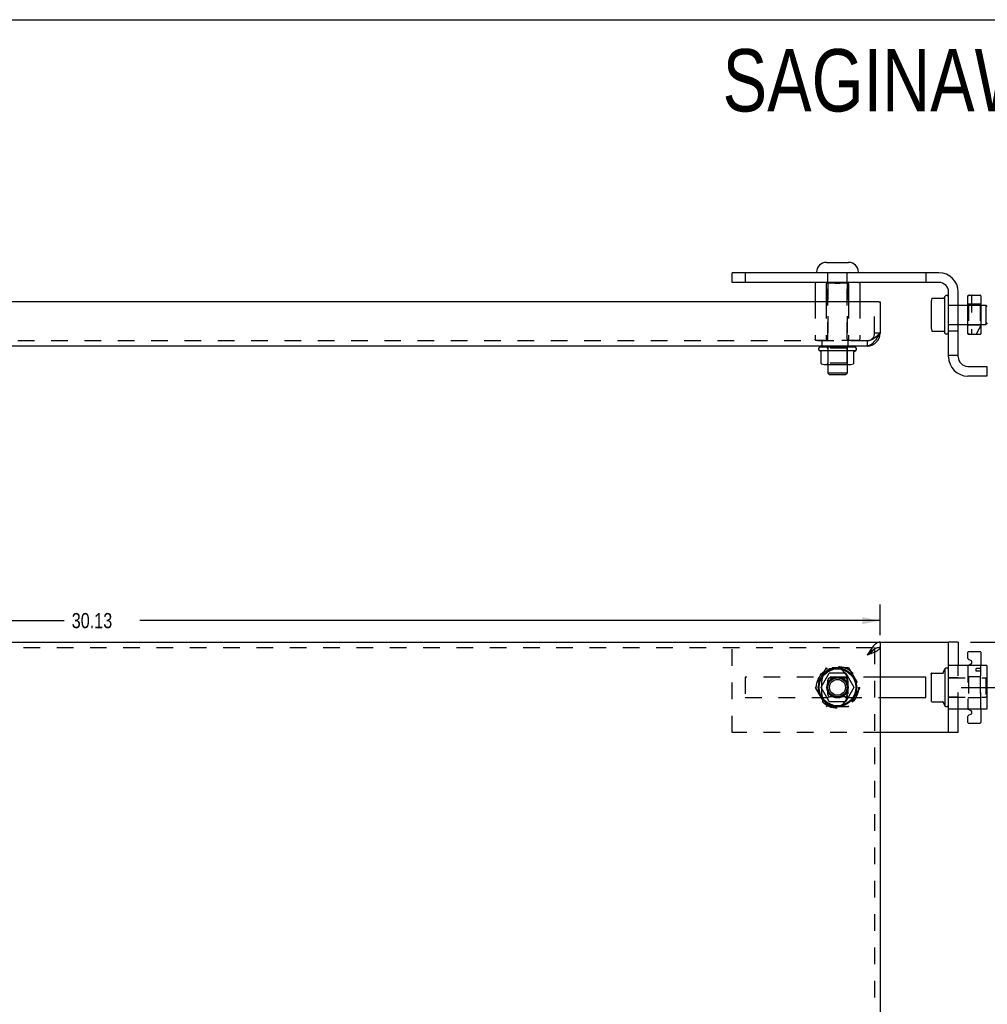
# Model space of a CAD drawing. Header units: inches. Extents: x 0 to 58.6, y -0.2 to 37.9.
# Tile 44 of 66: x 18.7 to 37.5, y 18.9 to 37.9. Entities that reach past the tile are written whole.
import ezdxf

# ---------------------------------------------------------------- set-up
doc = ezdxf.new("R2010")
doc.units = ezdxf.units.IN
doc.header["$LTSCALE"] = 3.224138
doc.header["$MEASUREMENT"] = 0
doc.linetypes.add('HIDDEN', pattern=[0.2, 0.1, -0.1])
doc.layers.get('0').update_dxf_attribs({"linetype": 'CONTINUOUS'})
doc.layers.add('DEFAULT_2', color=8, linetype='HIDDEN')
doc.layers.add('DIMENSIONS', color=7, linetype='CONTINUOUS')
doc.styles.get("Standard").update_dxf_attribs({"font": 'txt', "width": 0.8})
doc.dimstyles.new('DIMSTYLE_1', dxfattribs={"dimtxt": 0.293103, "dimasz": 0.344828, "dimexe": 0.18, "dimexo": 0.0625, "dimgap": 0.09, "dimtad": 0, "dimtih": 1, "dimtoh": 1, "dimzin": 4, "dimdsep": 46, "dimtxsty": 'Standard', "dimblk": '_FILLED', "dimblk1": '_FILLED', "dimblk2": '_FILLED', "dimcen": 0.09, "dimadec": 0, "dimazin": 0, "dimtfac": 1, "dimtofl": 0, "dimtmove": 0, "dimatfit": 3, "dimldrblk": '_FILLED', "dimfxl": 0, "dimtolj": 1, "dimtzin": 4, "dimarcsym": 0})

# ---------------------------------------------------------------- blocks, each defined once
blk = doc.blocks.new('_FILLED')
at = {"color": 0, "linetype": 'ByBlock'}
blk.add_solid([(0, 0), (-1, 0.2), (-1, -0.2)], dxfattribs=at)
blk = doc.blocks.new('*D')
at = {"layer": 'DIMENSIONS', "color": 2, "linetype": 'CONTINUOUS'}
for p, q in [((3.935, 33.105), (1.735, 33.105)), ((2.046, 33.105), (2.046, 30.802)), ((5.505, 31.616), (7.888, 31.616)), ((7.578, 31.616), (7.578, 30.126)), ((2.046, 27.605), (2.046, 29.776)), ((7.578, 27.605), (7.578, 29.1)), ((3.998, 27.605), (1.735, 27.605)), ((4.963, 27.605), (7.888, 27.605)), ((5.263, 25.881), (5.263, 26.614)), ((35.388, 26.024), (35.388, 26.614)), ((5.263, 26.303), (19.593, 26.303)), ((35.388, 26.303), (21.059, 26.303)), ((37.14, 25.887), (39.508, 25.887)), ((39.198, 25.887), (39.198, 14.807)), ((36.957, 25.012), (38.281, 25.012)), ((37.971, 25.012), (37.971, 16.343)), ((37.971, 4.762), (37.971, 14.877)), ((39.198, 3.887), (39.198, 14.221)), ((36.957, 4.762), (38.281, 4.762)), ((37.194, 3.887), (39.508, 3.887))]:
    blk.add_line(p, q, dxfattribs=at)
at = {"layer": 'DIMENSIONS', "color": 2, "linetype": 'CONTINUOUS', "xscale": 0.3448275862, "yscale": 0.3448275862, "zscale": 0.3448275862}
for p, rotation in [((2.046, 33.105), 90), ((7.578, 31.616), 90), ((2.046, 27.605), 270), ((7.578, 27.605), 270), ((5.263, 26.303), 180), ((39.198, 25.887), 90), ((37.971, 25.012), 90), ((37.971, 4.762), 270), ((39.198, 3.887), 270)]:
    blk.add_blockref('_FILLED', p, dxfattribs=dict(at, rotation=rotation))
blk.add_blockref('_FILLED', (35.388, 26.303), dxfattribs=at)
at = {"layer": 'DIMENSIONS', "color": 2, "linetype": 'CONTINUOUS', "width": 0.8}
for s, p in [('5.50', (1.577, 30.363)), ('REF.', (1.577, 29.923)), ('4.01', (7.109, 29.687)), ('REF.', (7.109, 29.247)), ('30.13', (19.74, 26.157)), ('20.25', (37.385, 15.903)), ('REF.', (37.502, 15.463)), ('TYP.', (37.502, 15.024)), ('22.00', (38.612, 14.367))]:
    blk.add_text(s, height=0.2931, dxfattribs=at).set_placement(p)

msp = doc.modelspace()

# ---------------------------------------------------------------- linework, layer by layer
at = {"color": 7, "linetype": 'CONTINUOUS'}
for p, q in [((0, 37.931), (58.621, 37.931)), ((34.349, 33.235), (34.781, 33.235)), ((36.528, 33.035), (32.527, 33.035)), ((32.527, 32.848), (32.527, 33.035)), ((34.159, 33.035), (34.159, 33.045)), ((34.971, 33.035), (34.971, 33.045)), ((34.132, 32.823), (34.132, 32.47)), ((34.348, 32.823), (34.348, 32.47)), ((34.781, 32.823), (34.781, 32.47)), ((34.998, 32.823), (34.998, 32.47)), ((36.902, 31.409), (36.902, 32.661)), ((37.09, 31.855), (37.09, 32.59)), ((37.1, 32.6), (37.33, 32.6)), ((37.34, 32.59), (37.34, 31.855)), ((35.368, 32.47), (35.388, 32.47)), ((36.379, 32.478), (36.379, 31.967)), ((36.399, 32.541), (36.401, 32.541)), ((36.401, 32.541), (36.619, 32.541)), ((36.628, 32.546), (36.645, 32.578)), ((36.645, 31.866), (36.645, 32.578)), ((36.902, 32.409), (37.09, 32.409)), ((37.34, 32.409), (37.435, 32.409)), ((37.465, 32.379), (37.435, 32.409)), ((37.435, 32.409), (37.435, 32.036)), ((36.902, 32.036), (37.09, 32.036)), ((37.34, 32.036), (37.435, 32.036)), ((37.465, 32.066), (37.435, 32.036)), ((36.399, 31.904), (36.401, 31.903)), ((36.401, 31.903), (36.619, 31.903)), ((36.627, 31.899), (36.628, 31.898)), ((36.628, 31.898), (36.645, 31.866)), ((37.1, 31.845), (37.33, 31.845)), ((34.209, 31.528), (34.921, 31.528)), ((34.241, 31.51), (34.209, 31.528)), ((34.231, 31.598), (34.899, 31.598)), ((34.246, 31.283), (34.246, 31.501)), ((34.381, 31.616), (34.381, 31.598)), ((34.749, 31.616), (34.749, 31.598)), ((34.884, 31.283), (34.884, 31.501)), ((34.888, 31.51), (34.889, 31.51)), ((34.889, 31.51), (34.921, 31.528)), ((34.309, 31.262), (34.82, 31.262)), ((34.381, 31.262), (34.381, 31.092)), ((34.749, 31.262), (34.749, 31.092)), ((34.884, 31.282), (34.884, 31.283)), ((36.902, 31.435), (36.715, 31.435)), ((34.749, 31.092), (34.381, 31.092)), ((34.411, 31.062), (34.381, 31.092)), ((34.719, 31.062), (34.411, 31.062)), ((34.719, 31.062), (34.749, 31.092)), ((37.089, 31.222), (37.458, 31.222)), ((37.458, 31.222), (37.458, 31.035)), ((35.388, 25.887), (35.388, 25.783)), ((36.902, 25.887), (36.715, 25.887)), ((36.902, 25.887), (36.902, 25.432)), ((37.09, 25.568), (37.09, 25.692)), ((37.095, 25.559), (37.153, 25.53)), ((37.33, 25.702), (37.1, 25.702)), ((37.34, 25.692), (37.34, 25.432)), ((36.608, 25.295), (36.645, 25.367)), ((36.645, 25.367), (36.645, 24.656)), ((37.153, 25.465), (37.095, 25.436)), ((37.159, 25.521), (37.159, 25.474)), ((34.247, 25.017), (34.402, 25.284)), ((34.719, 25.289), (34.41, 25.289)), ((34.728, 25.284), (34.882, 25.017)), ((36.379, 25.267), (36.38, 25.28)), ((36.379, 25.267), (36.379, 24.756)), ((36.39, 25.289), (36.617, 25.289)), ((37.465, 25.168), (37.458, 25.175)), ((34.402, 24.739), (34.247, 25.007)), ((34.882, 25.007), (34.728, 24.739)), ((37.465, 24.855), (37.458, 24.848)), ((34.719, 24.734), (34.41, 24.734)), ((36.379, 24.756), (36.38, 24.743)), ((36.39, 24.734), (36.617, 24.734)), ((36.608, 24.728), (36.645, 24.656)), ((36.902, 24.137), (36.902, 24.592)), ((37.095, 24.587), (37.154, 24.558)), ((37.34, 24.592), (37.34, 24.332)), ((37.09, 24.332), (37.09, 24.455)), ((37.154, 24.493), (37.095, 24.464)), ((37.16, 24.549), (37.16, 24.502)), ((37.1, 24.322), (37.33, 24.322)), ((36.902, 24.137), (36.715, 24.137))]:
    msp.add_line(p, q, dxfattribs=at)
at = {"color": 3, "linetype": 'CONTINUOUS'}
for p, q in [((36.528, 32.848), (32.527, 32.848)), ((36.715, 31.409), (36.715, 32.661)), ((35.368, 32.47), (5.388, 32.47)), ((35.388, 32.47), (35.388, 31.863)), ((35.142, 31.616), (5.263, 31.616)), ((37.458, 31.035), (37.089, 31.035)), ((5.263, 25.887), (36.715, 25.887)), ((35.388, 25.783), (35.388, 3.991)), ((36.715, 24.137), (36.715, 25.887)), ((37.458, 25.432), (36.715, 25.432)), ((37.458, 25.432), (37.458, 24.592)), ((36.277, 25.207), (35.388, 25.207)), ((36.277, 24.817), (36.277, 25.207)), ((35.388, 24.817), (36.277, 24.817)), ((37.458, 24.592), (36.715, 24.592)), ((36.715, 24.137), (35.388, 24.137))]:
    msp.add_line(p, q, dxfattribs=at)
at = {"color": 8, "linetype": 'HIDDEN'}
for p, q in [((37.33, 32.427), (37.1, 32.427)), ((37.33, 32.017), (37.1, 32.017)), ((37.33, 25.217), (37.1, 25.217)), ((37.33, 24.807), (37.1, 24.807))]:
    msp.add_line(p, q, dxfattribs=at)
at = {"color": 7, "linetype": 'CONTINUOUS'}
for points in [[(34.161, 32.848), (34.154, 32.847), (34.147, 32.845), (34.141, 32.841), (34.136, 32.836), (34.133, 32.83), (34.132, 32.823)], [(34.363, 32.848), (34.359, 32.847), (34.356, 32.845), (34.353, 32.841), (34.35, 32.836), (34.349, 32.83), (34.348, 32.823)], [(34.781, 32.823), (34.781, 32.83), (34.779, 32.836), (34.777, 32.841), (34.774, 32.845), (34.77, 32.847), (34.767, 32.848)], [(34.969, 32.848), (34.976, 32.847), (34.983, 32.845), (34.989, 32.841), (34.993, 32.836), (34.997, 32.83), (34.998, 32.823)], [(36.391, 32.535), (36.393, 32.538), (36.396, 32.54), (36.399, 32.541)], [(36.628, 32.546), (36.627, 32.546), (36.626, 32.545), (36.625, 32.544), (36.624, 32.543), (36.622, 32.542), (36.619, 32.541)], [(36.391, 31.909), (36.393, 31.907), (36.396, 31.905), (36.399, 31.904)], [(36.619, 31.903), (36.622, 31.903), (36.624, 31.902), (36.625, 31.901), (36.626, 31.9), (36.627, 31.899)], [(37.09, 31.868), (37.09, 31.867), (37.09, 31.866), (37.09, 31.865), (37.091, 31.864), (37.091, 31.863), (37.092, 31.862), (37.092, 31.862), (37.093, 31.861), (37.094, 31.86), (37.095, 31.86)], [(37.095, 31.86), (37.102, 31.855), (37.109, 31.851), (37.117, 31.846)], [(37.122, 31.845), (37.121, 31.845), (37.12, 31.845), (37.119, 31.845), (37.118, 31.846), (37.117, 31.846), (37.117, 31.846)], [(34.241, 31.51), (34.241, 31.51), (34.242, 31.509), (34.242, 31.509), (34.243, 31.508), (34.244, 31.508), (34.244, 31.507), (34.245, 31.506), (34.246, 31.504), (34.246, 31.501)], [(34.884, 31.501), (34.884, 31.504), (34.885, 31.506), (34.885, 31.507), (34.886, 31.508), (34.887, 31.508), (34.887, 31.509), (34.888, 31.509), (34.888, 31.51)], [(34.252, 31.274), (34.249, 31.276), (34.247, 31.278), (34.246, 31.282), (34.246, 31.283)], [(34.878, 31.274), (34.881, 31.276), (34.883, 31.278), (34.884, 31.282)], [(35.388, 25.783), (35.371, 25.782), (35.353, 25.779), (35.336, 25.775), (35.318, 25.768), (35.3, 25.761), (35.283, 25.752), (35.265, 25.741), (35.248, 25.729), (35.23, 25.716), (35.212, 25.702), (35.195, 25.687), (35.177, 25.672), (35.16, 25.656), (35.142, 25.64)], [(35.142, 25.64), (35.161, 25.652), (35.179, 25.664), (35.196, 25.676), (35.213, 25.688), (35.229, 25.699), (35.243, 25.711), (35.255, 25.723), (35.265, 25.735), (35.272, 25.745)]]:
    msp.add_lwpolyline(points, dxfattribs=at)
at = {"color": 3, "linetype": 'CONTINUOUS'}
for points in [[(35.388, 31.863), (35.371, 31.835), (35.353, 31.808), (35.336, 31.782), (35.318, 31.756), (35.3, 31.732), (35.283, 31.709), (35.265, 31.689), (35.248, 31.67), (35.23, 31.654), (35.212, 31.641), (35.195, 31.63), (35.177, 31.623), (35.16, 31.618), (35.142, 31.616)], [(35.388, 25.887), (35.371, 25.885), (35.353, 25.88), (35.336, 25.873), (35.318, 25.862), (35.3, 25.849), (35.283, 25.833), (35.265, 25.814), (35.248, 25.794), (35.23, 25.771), (35.212, 25.747), (35.195, 25.722), (35.177, 25.695), (35.16, 25.668), (35.142, 25.64)], [(35.142, 25.64), (35.168, 25.65), (35.193, 25.659), (35.218, 25.669), (35.242, 25.678), (35.265, 25.688), (35.287, 25.697), (35.307, 25.707), (35.325, 25.716), (35.341, 25.726), (35.355, 25.735), (35.367, 25.745), (35.376, 25.754), (35.383, 25.764), (35.387, 25.773), (35.388, 25.783)]]:
    msp.add_lwpolyline(points, dxfattribs=at)
at = {"color": 7, "linetype": 'CONTINUOUS'}
for radius in [0.372, 0.356, 0.204, 0.184, 0.154]:
    msp.add_circle((34.565, 25.012), radius, dxfattribs=at)
for centre, radius, start, end in [((34.349, 33.045), 0.19, 90, 180), ((34.781, 33.045), 0.19, 0, 90), ((36.528, 32.661), 0.374, 0, 90), ((36.677, 32.556), 0.0384, 0, 145.5503), ((37.1, 32.59), 0.01, 90, 180), ((37.33, 32.59), 0.01, 0, 90), ((36.52, 32.478), 0.141, 156.05, 180), ((36.52, 31.967), 0.141, 180, 203.95), ((36.677, 31.888), 0.0384, 214.4497, 360), ((37.1, 31.855), 0.01, 180, 270), ((37.33, 31.855), 0.01, 270, 360), ((34.231, 31.559), 0.0384, 90, 235.5503), ((34.899, 31.559), 0.0384, 304.4497, 90), ((34.309, 31.403), 0.141, 246.05, 270), ((34.82, 31.403), 0.141, 270, 293.95), ((37.089, 31.409), 0.187, 180, 270), ((37.1, 25.692), 0.01, 90, 180), ((37.1, 25.568), 0.01, 180, 243.7681), ((37.149, 25.521), 0.01, 0, 63.7681), ((37.33, 25.692), 0.01, 0, 90), ((36.677, 25.346), 0.0384, 0, 145.5503), ((37.1, 25.427), 0.01, 116.2319, 155.0053), ((37.149, 25.474), 0.01, 296.2319, 360), ((34.41, 25.279), 0.01, 90, 150), ((34.719, 25.279), 0.01, 30, 90), ((36.39, 25.279), 0.01, 90, 174.8062), ((36.599, 25.299), 0.01, 270, 336.0321), ((34.256, 25.012), 0.01, 150, 210), ((34.874, 25.012), 0.01, 330, 30), ((34.41, 24.744), 0.01, 210, 270), ((34.719, 24.744), 0.01, 270, 330), ((36.39, 24.744), 0.01, 185.1938, 270), ((36.599, 24.724), 0.01, 23.9679, 90), ((36.677, 24.677), 0.0384, 214.4497, 360), ((37.1, 24.596), 0.01, 205.246, 244.0935), ((37.1, 24.455), 0.01, 115.9065, 180), ((37.15, 24.549), 0.01, 0, 64.0935), ((37.15, 24.502), 0.01, 295.9065, 360), ((37.1, 24.332), 0.01, 180, 270), ((37.33, 24.332), 0.01, 270, 360)]:
    msp.add_arc(centre, radius, start, end, dxfattribs=at)
at = {"color": 3, "linetype": 'CONTINUOUS'}
for centre, radius, start, end in [((36.528, 32.661), 0.187, 0, 90), ((35.368, 32.45), 0.02, 0, 90), ((35.142, 31.863), 0.246, 270, 360), ((37.089, 31.409), 0.374, 180, 270), ((34.513, 25.137), 0.25, 81.0738, 144.2348), ((34.513, 24.887), 0.25, 215.7652, 278.9262)]:
    msp.add_arc(centre, radius, start, end, dxfattribs=at)
at = {"layer": 'DEFAULT_2', "color": 8, "linetype": 'HIDDEN'}
for p, q in [((32.777, 33.035), (32.777, 32.848)), ((34.379, 32.842), (34.379, 33.035)), ((34.751, 32.842), (34.751, 33.035)), ((36.277, 33.035), (36.277, 32.848)), ((34.377, 31.753), (34.377, 32.818)), ((34.381, 32.836), (34.381, 31.616)), ((34.511, 32.832), (34.389, 32.832)), ((34.741, 32.832), (34.618, 32.832)), ((34.749, 32.836), (34.749, 31.616)), ((34.752, 31.753), (34.752, 32.818)), ((37.159, 32.59), (37.159, 31.855)), ((37.16, 32.59), (37.16, 31.855)), ((34.132, 32.47), (34.132, 31.748)), ((34.348, 32.47), (34.348, 31.748)), ((34.781, 32.47), (34.781, 31.748)), ((34.998, 32.47), (34.998, 31.748)), ((35.284, 31.863), (35.284, 32.47)), ((36.715, 32.41), (36.902, 32.41)), ((36.715, 32.409), (36.902, 32.409)), ((37.1, 32.427), (37.09, 32.437)), ((37.09, 32.409), (37.34, 32.409)), ((37.1, 32.427), (37.1, 32.017)), ((37.33, 32.427), (37.34, 32.437)), ((37.33, 32.427), (37.33, 32.017)), ((36.715, 32.036), (36.902, 32.036)), ((37.09, 32.036), (37.34, 32.036)), ((37.1, 32.017), (37.09, 32.007)), ((37.34, 32.015), (37.25, 31.845)), ((37.33, 32.017), (37.34, 32.007)), ((35.388, 31.863), (35.284, 31.863)), ((36.715, 31.91), (36.902, 31.91)), ((35.142, 31.72), (6.104, 31.72)), ((34.969, 31.723), (34.161, 31.723)), ((34.263, 31.72), (34.263, 31.616)), ((34.763, 31.72), (34.763, 31.616)), ((35.16, 31.721), (35.142, 31.72)), ((35.142, 31.72), (35.142, 31.616)), ((35.23, 31.742), (35.212, 31.735)), ((35.248, 31.752), (35.265, 31.762)), ((35.265, 31.762), (35.283, 31.774)), ((35.283, 31.774), (35.3, 31.787)), ((34.381, 31.578), (34.361, 31.598)), ((34.381, 31.598), (34.381, 31.262)), ((34.748, 31.578), (34.381, 31.578)), ((34.381, 31.578), (34.381, 31.282)), ((34.748, 31.578), (34.768, 31.598)), ((34.748, 31.578), (34.748, 31.282)), ((34.749, 31.598), (34.749, 31.262)), ((34.381, 31.282), (34.361, 31.262)), ((34.748, 31.282), (34.381, 31.282)), ((34.748, 31.282), (34.768, 31.262)), ((5.263, 25.783), (35.388, 25.783)), ((35.284, 25.783), (35.284, 3.991)), ((34.348, 25.387), (34.132, 25.012)), ((34.781, 25.387), (34.348, 25.387)), ((34.348, 25.387), (34.363, 25.362)), ((34.781, 25.387), (34.767, 25.362)), ((34.781, 25.387), (34.998, 25.012)), ((36.902, 24.592), (36.902, 25.432)), ((37.09, 25.427), (37.09, 24.596)), ((37.34, 25.377), (37.25, 25.377)), ((37.25, 25.327), (37.25, 25.377)), ((37.34, 24.592), (37.34, 25.432)), ((34.379, 24.873), (34.379, 25.151)), ((34.426, 25.198), (34.704, 25.198)), ((34.751, 25.151), (34.751, 24.873)), ((36.902, 25.199), (36.715, 25.199)), ((36.715, 25.198), (37.435, 25.198)), ((37.1, 25.217), (37.09, 25.227)), ((37.1, 25.217), (37.1, 24.807)), ((37.34, 25.327), (37.25, 25.327)), ((37.33, 25.217), (37.34, 25.227)), ((37.33, 25.217), (37.33, 24.807)), ((37.435, 25.198), (37.435, 24.825)), ((37.458, 25.175), (37.435, 25.198)), ((34.161, 25.012), (34.132, 25.012)), ((34.132, 25.012), (34.348, 24.637)), ((34.998, 25.012), (34.781, 24.637)), ((34.969, 25.012), (34.998, 25.012)), ((34.704, 24.826), (34.426, 24.826)), ((36.715, 24.825), (37.435, 24.825)), ((36.902, 24.824), (36.715, 24.824)), ((37.1, 24.807), (37.09, 24.797)), ((37.33, 24.807), (37.34, 24.797)), ((37.458, 24.848), (37.435, 24.825)), ((34.363, 24.662), (34.348, 24.637)), ((34.781, 24.637), (34.348, 24.637)), ((34.767, 24.662), (34.781, 24.637)), ((36.617, 24.734), (36.617, 24.734))]:
    msp.add_line(p, q, dxfattribs=at)
at = {"layer": 'DEFAULT_2', "linetype": 'HIDDEN'}
for p, q in [((35.371, 31.835), (35.371, 31.835)), ((35.248, 31.67), (35.248, 31.67)), ((35.265, 31.689), (35.265, 31.689)), ((35.283, 31.709), (35.283, 31.709)), ((35.3, 31.732), (35.3, 31.732)), ((35.16, 31.618), (35.16, 31.618)), ((35.177, 31.623), (35.177, 31.623)), ((32.527, 24.137), (32.527, 25.887)), ((35.388, 25.207), (32.777, 25.207)), ((32.777, 25.207), (32.777, 24.817)), ((34.263, 24.887), (34.263, 25.137)), ((34.763, 25.137), (34.763, 24.887)), ((32.777, 24.817), (35.388, 24.817)), ((35.388, 24.137), (32.527, 24.137))]:
    msp.add_line(p, q, dxfattribs=at)
at = {"layer": 'DEFAULT_2', "color": 8, "linetype": 'HIDDEN'}
for points in [[(34.511, 32.832), (34.524, 32.832), (34.538, 32.834), (34.551, 32.835), (34.565, 32.836), (34.578, 32.835), (34.592, 32.834), (34.605, 32.832), (34.618, 32.832)], [(34.618, 32.832), (34.605, 32.832), (34.592, 32.834), (34.578, 32.835), (34.565, 32.836), (34.551, 32.835), (34.538, 32.834), (34.524, 32.832), (34.511, 32.832)], [(37.09, 32.577), (37.09, 32.578), (37.09, 32.579), (37.09, 32.58), (37.091, 32.58), (37.091, 32.581), (37.092, 32.582), (37.092, 32.583), (37.093, 32.584), (37.094, 32.584), (37.095, 32.585)], [(37.117, 32.598), (37.11, 32.594), (37.102, 32.59), (37.095, 32.585)], [(37.122, 32.6), (37.121, 32.6), (37.12, 32.6), (37.119, 32.599), (37.118, 32.599), (37.117, 32.599), (37.117, 32.598)], [(35.388, 31.863), (35.371, 31.847), (35.353, 31.831), (35.336, 31.816), (35.318, 31.801), (35.3, 31.787)], [(35.3, 31.787), (35.318, 31.801), (35.336, 31.816), (35.353, 31.831), (35.371, 31.847), (35.388, 31.863)], [(34.161, 31.723), (34.154, 31.724), (34.147, 31.726), (34.141, 31.729), (34.136, 31.735), (34.133, 31.741), (34.132, 31.748)], [(34.348, 31.748), (34.349, 31.741), (34.35, 31.735), (34.353, 31.729), (34.356, 31.726)], [(34.363, 31.723), (34.359, 31.724), (34.356, 31.726)], [(34.781, 31.748), (34.781, 31.741), (34.779, 31.735), (34.777, 31.729), (34.774, 31.726), (34.77, 31.724), (34.767, 31.723)], [(34.969, 31.723), (34.976, 31.724), (34.983, 31.726), (34.989, 31.729), (34.993, 31.735), (34.997, 31.741), (34.998, 31.748)], [(35.142, 31.72), (35.16, 31.721), (35.177, 31.724)], [(35.177, 31.724), (35.195, 31.728), (35.212, 31.735), (35.23, 31.742), (35.248, 31.752)], [(35.272, 25.745), (35.274, 25.747), (35.28, 25.759), (35.283, 25.771), (35.284, 25.783)]]:
    msp.add_lwpolyline(points, dxfattribs=at)
at = {"layer": 'DEFAULT_2', "linetype": 'HIDDEN'}
for points in [[(35.318, 31.756), (35.318, 31.756), (35.336, 31.782), (35.353, 31.808), (35.371, 31.835)], [(35.195, 31.63), (35.212, 31.641), (35.23, 31.654), (35.23, 31.654)]]:
    msp.add_lwpolyline(points, dxfattribs=at)
at = {"layer": 'DEFAULT_2', "color": 8, "linetype": 'HIDDEN'}
for radius in [0.406, 0.188, 0.183]:
    msp.add_circle((34.565, 25.012), radius, dxfattribs=at)
for centre, radius, start, end in [((34.347, 32.818), 0.03, 0, 90), ((34.389, 32.842), 0.01, 180, 270), ((34.741, 32.842), 0.01, 270, 360), ((34.782, 32.818), 0.03, 90, 180), ((37.169, 32.59), 0.01, 90, 180), ((37.17, 32.59), 0.01, 90, 180), ((35.142, 31.863), 0.142, 270, 360), ((37.169, 31.855), 0.01, 180, 270), ((37.17, 31.855), 0.01, 180, 270), ((34.347, 31.753), 0.03, 270, 360), ((34.782, 31.753), 0.03, 180, 270), ((37.1, 25.427), 0.01, 155.0053, 180), ((34.426, 25.151), 0.047, 90, 180), ((34.704, 25.151), 0.047, 0, 90), ((34.426, 24.873), 0.047, 180, 270), ((34.704, 24.873), 0.047, 270, 360), ((37.1, 24.596), 0.01, 180, 205.246)]:
    msp.add_arc(centre, radius, start, end, dxfattribs=at)
at = {"layer": 'DEFAULT_2', "linetype": 'HIDDEN'}
for centre, start, end in [((34.513, 25.137), 0, 81.0738), ((34.513, 25.137), 144.2348, 180), ((34.513, 24.887), 180, 215.7652), ((34.513, 24.887), 278.9262, 360)]:
    msp.add_arc(centre, 0.25, start, end, dxfattribs=at)

# ---------------------------------------------------------------- texts
at = {"layer": 'DIMENSIONS', "color": 2, "linetype": 'CONTINUOUS', "insert": (44.035, 37.362), "char_height": 1.2069, "width": 28, "attachment_point": 2}
msp.add_mtext('SAGINAW CONTROL & ENGINEERING\\PSCE-1436P1', dxfattribs=at)

# ---------------------------------------------------------------- dimensions: what is measured, and where the dimension line sits
at = {"layer": 'DIMENSIONS', "color": 2, "linetype": 'CONTINUOUS'}
dim = msp.add_linear_dim(base=(39.198, 25.887), p1=(37.194, 3.887), p2=(37.14, 25.887), angle=90, dimstyle='DIMSTYLE_1', dxfattribs=at)
dim.commit()
dim.dimension.update_dxf_attribs({"geometry": '*D', "text_midpoint": (39.198, 14.514), "dimtype": 160})
dim = msp.add_linear_dim(base=(35.388398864, 26.303233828), p1=(5.263398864, 25.881469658), p2=(35.388398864, 26.613578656), dimstyle='DIMSTYLE_1', dxfattribs=at)
dim.commit()
dim.dimension.update_dxf_attribs({"geometry": '*D', "text_midpoint": (20.325898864, 26.303233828), "dimtype": 160})
for base, p1, p2, angle, text, middle in [((7.578, 27.605), (5.505, 31.616), (4.963, 27.605), 270, '<>\\PREF.', (7.578, 29.613)), ((2.046, 33.105), (3.998, 27.605), (3.935, 33.105), 90, '<>\\PREF.', (2.046, 30.289)), ((37.971, 4.762), (36.957, 25.012), (36.957, 4.762), 270, '<>\\PREF.\\PTYP.', (37.971, 15.61))]:
    dim = msp.add_linear_dim(base=base, p1=p1, p2=p2, angle=angle, text=text, dimstyle='DIMSTYLE_1', dxfattribs=at)
    dim.commit()
    dim.dimension.update_dxf_attribs({"geometry": '*D', "text_midpoint": middle, "dimtype": 160})

doc.saveas('drawing.dxf')
